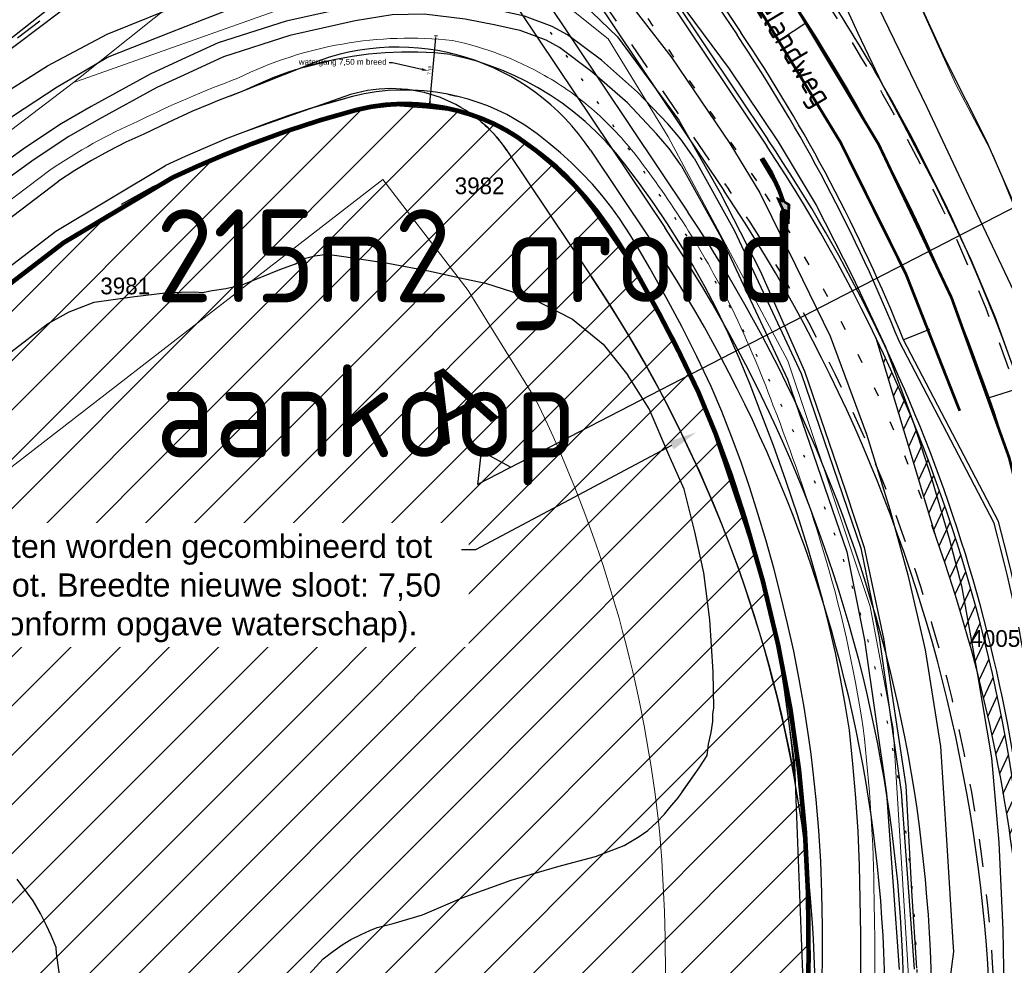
# Model space of a CAD drawing. Header units: metres. Extents: x 233874 to 239264, y 443832 to 448222.
# Tile 172 of 198: x 237658 to 237764, y 446617 to 446718. Entities that reach past the tile are written whole.
import ezdxf
from ezdxf import colors
from ezdxf.entities.mleader import LeaderData, LeaderLine
from ezdxf.enums import TextEntityAlignment as Align
from ezdxf.math import Vec2, Vec3

# ---------------------------------------------------------------- set-up
doc = ezdxf.new("R2010")
doc.units = ezdxf.units.M
doc.header["$MEASUREMENT"] = 0
for name, pattern in [('LIJN1-1', [2, 1, -1]), ('LIJN1-3', [4, 1, -3]), ('LIJNFPAD', [3, 0.3, -2.7])]:
    doc.linetypes.add(name, pattern=pattern)
doc.layers.add('G01 kadestrale perceelsgrens', color=73, linetype='Continuous', lineweight=0)
doc.layers.add('Z01 perceelnummer', color=73, linetype='Continuous', lineweight=13)
for name, color, linetype in [('Goud-dwp', 7, 'Continuous'), ('Goud-kadastrale grenzen', 13, 'Continuous'), ('Goud-markering', 7, 'Continuous'), ('Goud-ontwerp', 2, 'Continuous'), ('Goud-ontwerp-water', 131, 'Continuous'), ('Goud-opm', 162, 'Continuous'), ('Goud-opstellengtesdef', 30, 'Continuous'), ('INSTEEKSLOOT', 153, 'Continuous'), ('KANTVERH', 253, 'Continuous'), ('KANTWATER', 153, 'Continuous'), ('OVERIGEAFSCH', 253, 'Continuous'), ('STRAATNAAM', 253, 'Continuous')]:
    doc.layers.add(name, color=color, linetype=linetype)
doc.layers.add('Goud-eigendom bedrijf', color=7, linetype='Continuous', true_color=0xffd6ad)
doc.layers.add('Goud-hulp', color=210, linetype='Continuous', plot=False)
doc.styles.add('arial', font='arial.ttf')
doc.styles.get("Standard").update_dxf_attribs({"font": 'iso.shx'})
doc.styles.add('Styledgn001', font='dgn001.shx')
doc.dimstyles.new('D200', dxfattribs={"dimtxt": 0.36, "dimasz": 0.2, "dimexe": 0, "dimexo": 0, "dimgap": 0.18, "dimtad": 1, "dimtoh": 1, "dimzin": 0, "dimdsep": 46, "dimtxsty": 'Standard', "dimblk1": 'DIMBLK', "dimblk2": 'DIMBLK', "dimsah": 1, "dimcen": 0.09, "dimse1": 1, "dimse2": 1, "dimclrd": 1, "dimclre": 1, "dimclrt": 7, "dimadec": 0, "dimazin": 0, "dimtfac": 1, "dimtix": 1, "dimtmove": 2, "dimatfit": 3, "dimldrblk": 'DIMBLK', "dimfxl": 1, "dimtolj": 1, "dimtzin": 0, "dimarcsym": 0})

# ---------------------------------------------------------------- blocks, each defined once
blk = doc.blocks.new('pl75-08')
blk.add_lwpolyline([(7.497521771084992, -0.7464110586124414), (4.385902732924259, -0.4179279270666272), (4.848135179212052, -0.1425724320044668, 0.06579608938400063), (1.445647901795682, 0.1661257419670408), (0, 0.14), (0, 0.5401700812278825), (1.861867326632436, 0.5412616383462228, -0.04268914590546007), (5.174176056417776, 0.0956595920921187), (5.71819334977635, 0.3805580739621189)], format="xyb", close=True)
at = {"const_width": 0.20026}
blk.add_lwpolyline([(7.082193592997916, -0.6018798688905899), (4.695676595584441, -0.3499433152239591), (5.112088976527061, -0.1018831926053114, 0.07052578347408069), (1.442696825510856, 0.2662187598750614), (0.10013, 0.2419558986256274), (0.10013, 0.4400987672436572), (1.859469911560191, 0.4411302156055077, -0.04312750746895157), (5.188128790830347, -0.01006310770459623), (5.713444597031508, 0.2650415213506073)], format="xyb", close=True, dxfattribs=at)
for points in [[(6.713122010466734, -0.4047981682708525), (6.654675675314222, -0.5451098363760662), (5.742912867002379, 0.2149117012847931), (4.790237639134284, -0.2937180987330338)], [(5.217245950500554, 0.1179145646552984), (5.217245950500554, 0.05981677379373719), (5.176911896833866, 0.09532097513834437)], [(5.146258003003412, -0.02732995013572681), (5.215632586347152, -0.1951680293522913), (5.078496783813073, -0.04185439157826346), (5.047842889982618, -0.2064648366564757)], [(7.497521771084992, -0.7464110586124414), (7.136586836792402, -0.5178065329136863), (7.024257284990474, -0.6964501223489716)]]:
    blk.add_solid(points)
blk = doc.blocks.new('A$C1532452F')
at = {"layer": 'Goud-eigendom bedrijf', "linetype": 'Continuous'}
h = blk.add_hatch(dxfattribs=at)
h.set_pattern_fill('ANSI31', color=256, scale=30)
h.set_pattern_definition([(45, (0, 0), (-2.651650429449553, 2.651650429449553), [])])
h.paths.add_polyline_path([(237716.228, 446538.907), (237725.098, 446587.991, 0.07005072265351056), (237726.9979999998, 446632.131000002, 0.08618627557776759), (237713.769, 446677.584), (237706.53, 446689.253), (237697.334, 446701.204), (237643.739, 446659.758), (237592.828, 446620.445), (237567.89, 446605.219), (237546.894, 446588.962), (237503.169, 446554.943), (237471.671, 446409.243), (237480.682, 446407.331), (237483.56, 446406.72), (237587.23, 446384.59), (237676.949, 446365.49), (237680.371, 446378.489), (237680.967, 446380.87), (237689.44, 446414.74), (237704.584, 446481.23)])
edge = h.paths.add_edge_path()
edge.add_line((237567.89, 446605.219), (237592.828, 446620.445))
edge.add_line((237592.828, 446620.445), (237643.739, 446659.758))
edge.add_line((237643.739, 446659.758), (237697.334, 446701.204))
edge.add_line((237697.334, 446701.204), (237706.53, 446689.253))
edge.add_line((237706.53, 446689.253), (237713.769, 446677.584))
edge.add_arc((237589.5176183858, 446616.7692605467), 138.3359619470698, 6.375651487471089, 26.079400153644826, ccw=False)
edge.add_arc((237569.2922993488, 446616.8085267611), 158.448307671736, -10.478897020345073, 5.549362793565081, ccw=False)
edge.add_line((237725.098, 446587.991), (237716.228, 446538.907))
edge.add_line((237716.228, 446538.907), (237704.584, 446481.23))
edge.add_line((237704.584, 446481.23), (237689.44, 446414.74))
edge.add_line((237689.44, 446414.74), (237680.967, 446380.87))
edge.add_line((237680.967, 446380.87), (237682.746, 446380.387))
edge.add_line((237682.746, 446380.387), (237690.838, 446378.136))
edge.add_line((237690.838, 446378.136), (237696.494, 446376.582))
edge.add_line((237696.494, 446376.582), (237709.498, 446438.712))
edge.add_line((237709.498, 446438.712), (237728.236, 446529.319))
edge.add_line((237728.236, 446529.319), (237738.0100000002, 446576.1390000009))
edge.add_ellipse((237560.443592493, 446619.2468670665), major_axis=(177.5664075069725, -43.10786706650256), ratio=1, start_angle=0, end_angle=8.530384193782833)
edge.add_ellipse((237559.2133227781, 446619.2330097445), major_axis=(183.2266772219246, -16.27800974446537), ratio=1, start_angle=0, end_angle=6.698329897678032)
edge.add_ellipse((237595.2032713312, 446620.3258661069), major_axis=(147.8847286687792, 4.112133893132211), ratio=1, start_angle=0, end_angle=7.701400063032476)
edge.add_ellipse((237587.0654739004, 446618.2003067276), major_axis=(154.1375260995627, 26.01869327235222), ratio=1, start_angle=0, end_angle=7.766537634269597)
edge.add_ellipse((237618.6458879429, 446629.1515842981), major_axis=(117.6271120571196, 35.65841570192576), ratio=1, start_angle=0, end_angle=6.728422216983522)
edge.add_ellipse((237580.1989992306, 446608.0213652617), major_axis=(151.0860007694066, 70.3246347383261), ratio=1, start_angle=0, end_angle=4.862628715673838)
edge.add_ellipse((237670.0302629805, 446660.8675538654), major_axis=(54.74973701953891, 30.0324461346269), ratio=1, start_angle=0, end_angle=5.658579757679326)
edge.add_ellipse((237692.7360493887, 446676.3836281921), major_axis=(28.81595061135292, 19.76837180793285), ratio=1, start_angle=0, end_angle=9.890975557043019)
edge.add_ellipse((237691.1235147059, 446675.0245196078), major_axis=(26.60448529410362, 25.78348039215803), ratio=1, start_angle=0, end_angle=12.03342125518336)
edge.add_ellipse((237700.7104736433, 446689.0641358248), major_axis=(11.05752635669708, 16.72386417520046), ratio=1, start_angle=0, end_angle=11.91792017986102)
edge.add_ellipse((237699.5629790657, 446686.2356557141), major_axis=(8.513020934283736, 21.47534428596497), ratio=1, start_angle=0, end_angle=10.45166127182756)
edge.add_ellipse((237699.6313457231, 446686.3535223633), major_axis=(4.407654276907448, 22.5454776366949), ratio=1, start_angle=0, end_angle=12.10530230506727)
edge.add_ellipse((237699.5939150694, 446688.8001828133), major_axis=(-0.3809150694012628, 20.52181718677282), ratio=1, start_angle=0, end_angle=13.45617027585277)
edge.add_ellipse((237721.8465702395, 446605.114430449), major_axis=(-27.39857023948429, 103.555569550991), ratio=1, start_angle=0, end_angle=6.393413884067)
edge.add_ellipse((237727.1564986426, 446589.8461012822), major_axis=(-44.06949864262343, 115.128898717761), ratio=1, start_angle=0, end_angle=4.234157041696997)
edge.add_line((237674.7069999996, 446701.4069999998), (237662.978, 446694.399))
edge.add_line((237662.978, 446694.399), (237623.044, 446663.773))
edge.add_line((237623.044, 446663.773), (237583.264, 446633.066))
edge.add_line((237583.264, 446633.066), (237541.902, 446601.052))
edge.add_line((237541.902, 446601.052), (237510.035, 446576.49))
edge.add_line((237510.035, 446576.49), (237417.107, 446504.948))
edge.add_line((237417.107, 446504.948), (237409.37, 446499.068))
edge.add_line((237409.37, 446499.068), (237412.968, 446485.056))
edge.add_line((237412.968, 446485.056), (237413.031, 446484.813))
edge.add_line((237413.031, 446484.813), (237503.169, 446554.943))
edge.add_line((237503.169, 446554.943), (237546.894, 446588.962))
edge.add_line((237546.894, 446588.962), (237567.89, 446605.219))
h.paths.add_polyline_path([(237649.9584285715, 446491.197), (237657.1155714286, 446491.197), (237657.1155714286, 446493.897), (237649.9584285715, 446493.897)], flags=24)
h.paths.add_polyline_path([(237704.1265714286, 446699.169), (237711.3694285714, 446699.169), (237711.3694285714, 446701.869), (237704.1265714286, 446701.869)], flags=24)
h.paths.add_polyline_path([(237666.3682857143, 446688.398), (237672.8397142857, 446688.398), (237672.8397142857, 446691.098), (237666.3682857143, 446691.098)], flags=24)
at = {"layer": 'G01 kadestrale perceelsgrens', "flags": 128}
for points in [[(237840.036, 446850.988), (237776.704, 446801.474), (237664.042, 446711.618)], [(237746.235, 446747.182), (237748.038, 446738.875), (237750.855, 446729.418), (237754.347, 446721.754), (237758.983, 446711.401), (237763, 446703.83), (237771.318, 446683.498), (237776.845, 446666.653), (237781.635, 446646.565), (237781.611, 446635.704), (237781.625, 446614.687)], [(237664.042, 446711.618), (237665.092, 446711.991), (237702.636, 446725.312)], [(237713.237, 446722.371), (237714.486, 446722.025), (237721.594, 446716.333), (237728.038, 446705.773)], [(237409.247, 446515.964), (237597.61, 446660.233), (237637.024, 446691.07), (237664.042, 446711.618)], [(237728.038, 446705.773), (237740.925, 446681.679), (237749.762, 446655.288), (237752.254, 446642.153), (237754.075, 446612.631), (237749.503, 446572.304), (237741.175, 446527.241), (237726.376, 446454.816), (237715.168, 446404.425), (237707.598, 446373.531)], [(237301.562, 446426.287), (237323.452, 446442.61), (237493.769, 446574.048), (237578.126, 446639.122), (237608.703, 446662.274), (237661.512, 446702.196)], [(237409.37, 446499.068), (237417.107, 446504.948), (237510.035, 446576.49), (237541.902, 446601.052), (237583.264, 446633.066), (237623.044, 446663.773), (237662.978, 446694.399), (237674.707, 446701.407)], [(237503.169, 446554.943), (237546.894, 446588.962), (237567.89, 446605.219), (237592.828, 446620.445), (237643.739, 446659.758), (237697.334, 446701.204), (237706.53, 446689.253), (237713.769, 446677.584)]]:
    blk.add_lwpolyline(points, dxfattribs=at)
for points in [[(237681.724, 446712.089, -0.1432128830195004), (237704.821, 446716.143)], [(237704.821, 446716.143, -0.07751328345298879), (237714.738, 446712.3920000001)], [(237670.999, 446707.469, -0.02593004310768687), (237681.724, 446712.089)], [(237714.738, 446712.3920000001, -0.05041051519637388), (237720.093, 446708.5620000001)], [(237720.093, 446708.562, -0.04826982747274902), (237724.581, 446703.768)], [(237661.512, 446702.196, -0.04735722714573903), (237670.999, 446707.469)], [(237724.581, 446703.768, -0.04676451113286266), (237734.538, 446688.046)], [(237734.538, 446688.046, -0.02643928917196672), (237739.353, 446676.851)], [(237713.769, 446677.584, -0.08618627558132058), (237726.998, 446632.131)], [(237739.353, 446676.8510000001, -0.01982198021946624), (237744.617, 446661.654)], [(237744.617, 446661.654, -0.03775765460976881), (237749.021, 446642.18)], [(237749.021, 446642.1800000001, -0.02733220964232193), (237750.2, 446623.8050000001)], [(237726.998, 446632.131, -0.07005072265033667), (237725.098, 446587.991)], [(237750.2, 446623.8050000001, -0.01911365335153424), (237750.046, 446608.55)]]:
    blk.add_lwpolyline(points, format="xyb", dxfattribs=at)
at = {"layer": 'G01 kadestrale perceelsgrens'}
for centre, major_axis, end_param in [((237699.5939150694, 446688.8001828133), (-0.3809150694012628, 20.52181718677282), 0.2348544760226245), ((237699.6313457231, 446686.3535223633), (4.407654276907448, 22.5454776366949), 0.2112773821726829), ((237699.5629790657, 446686.2356557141), (8.513020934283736, 21.47534428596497), 0.182415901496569), ((237721.8465702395, 446605.114430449), (-27.39857023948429, 103.555569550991), 0.1115861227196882), ((237700.7104736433, 446689.0641358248), (11.05752635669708, 16.72386417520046), 0.2080069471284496), ((237691.1235147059, 446675.0245196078), (26.60448529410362, 25.78348039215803), 0.2100228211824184), ((237727.1564986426, 446589.8461012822), (-44.06949864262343, 115.128898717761), 0.07389998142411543), ((237692.7360493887, 446676.3836281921), (28.81595061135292, 19.76837180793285), 0.1726300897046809), ((237670.0302629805, 446660.8675538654), (54.74973701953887, 30.03244613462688), 0.09876084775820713), ((237580.1989992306, 446608.0213652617), (151.0860007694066, 70.3246347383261), 0.08486888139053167), ((237618.6458879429, 446629.1515842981), (117.6271120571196, 35.65841570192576), 0.1174331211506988), ((237587.0654739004, 446618.2003067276), (154.1375260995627, 26.01869327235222), 0.1355516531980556), ((237595.2032713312, 446620.3258661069), (147.8847286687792, 4.11213389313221), 0.1344147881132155), ((237559.2133227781, 446619.2330097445), (183.2266772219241, -16.27800974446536), 0.1169079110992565)]:
    blk.add_ellipse(centre, major_axis=major_axis, ratio=1, start_param=0, end_param=end_param, dxfattribs=at)
at = {"layer": 'Z01 perceelnummer', "linetype": 'Continuous', "lineweight": 13, "style": 'Styledgn001'}
for s, p in [('3982', (237707.748, 446700.519)), ('3981', (237669.604, 446689.748)), ('4005', (237763.248, 446651.829))]:
    blk.add_text(s, height=1.8, dxfattribs=at).set_placement(p, align=Align.MIDDLE_CENTER)
blk = doc.blocks.new('A$C134E523E')
at = {"layer": 'G01 kadestrale perceelsgrens', "color": 20, "const_width": 0.5, "flags": 128}
blk.add_lwpolyline([(237409.37, 446499.068), (237417.107, 446504.948), (237510.035, 446576.49), (237541.902, 446601.052), (237583.264, 446633.066), (237623.044, 446663.773), (237662.978, 446694.399), (237674.707, 446701.407, -0.01847709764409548), (237683.087, 446704.975, -0.02790376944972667), (237694.448, 446708.67, -0.0587811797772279), (237699.213, 446709.3220000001, -0.0528685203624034), (237704.039, 446708.899, -0.04563561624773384), (237708.076, 446707.711, -0.05204866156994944), (237711.768, 446705.788, -0.05255400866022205), (237717.728, 446700.808, -0.04318433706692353), (237721.552, 446696.152, -0.02469523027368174), (237724.78, 446690.9, -0.02122040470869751), (237731.285, 446678.346, -0.02936671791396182), (237736.273, 446664.81, -0.03390089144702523), (237741.203, 446644.219, -0.03361635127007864), (237743.088, 446624.438, -0.02923530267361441), (237742.44, 446602.955, -0.03723802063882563), (237738.01, 446576.139)], format="xyb", dxfattribs=at)
at = {"layer": 'G01 kadestrale perceelsgrens', "color": 20}
for centre, major_axis, end_param in [((237699.5939150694, 446688.8001828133), (-0.3809150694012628, 20.52181718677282), 0.2348544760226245), ((237699.6313457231, 446686.3535223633), (4.407654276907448, 22.5454776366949), 0.2112773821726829), ((237699.5629790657, 446686.2356557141), (8.513020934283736, 21.47534428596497), 0.182415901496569), ((237721.8465702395, 446605.114430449), (-27.39857023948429, 103.555569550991), 0.1115861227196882), ((237700.7104736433, 446689.0641358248), (11.05752635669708, 16.72386417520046), 0.2080069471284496), ((237691.1235147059, 446675.0245196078), (26.60448529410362, 25.78348039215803), 0.2100228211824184), ((237727.1564986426, 446589.8461012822), (-44.06949864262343, 115.128898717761), 0.07389998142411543), ((237692.7360493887, 446676.3836281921), (28.81595061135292, 19.76837180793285), 0.1726300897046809), ((237670.0302629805, 446660.8675538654), (54.74973701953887, 30.03244613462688), 0.09876084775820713), ((237580.1989992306, 446608.0213652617), (151.0860007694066, 70.3246347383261), 0.08486888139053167), ((237618.6458879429, 446629.1515842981), (117.6271120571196, 35.65841570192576), 0.1174331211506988), ((237587.0654739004, 446618.2003067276), (154.1375260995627, 26.01869327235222), 0.1355516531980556), ((237595.2032713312, 446620.3258661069), (147.8847286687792, 4.11213389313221), 0.1344147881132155), ((237559.2133227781, 446619.2330097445), (183.2266772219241, -16.27800974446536), 0.1169079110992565)]:
    blk.add_ellipse(centre, major_axis=major_axis, ratio=1, start_param=0, end_param=end_param, dxfattribs=at)
blk = doc.blocks.new('DIMBLK')
at = {"color": 1}
blk.add_line((5.68e-14, -0.8333332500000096), (-5.68e-14, 0.8333332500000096), dxfattribs=at)
blk.add_solid([(0, 0), (-1.999999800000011, 0.4999999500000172), (-1.999999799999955, -0.4999999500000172)], dxfattribs=at)
blk = doc.blocks.new('*D59')
at = {"layer": 'Defpoints', "color": 0, "linetype": 'Continuous', "transparency": 16777216}
for p in [(237702.2923156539, 446716.7093989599), (237703.0428807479, 446716.6436050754), (237701.6373840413, 446709.2380540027)]:
    blk.add_point(p, dxfattribs=at)
at = {"layer": 'Goud-hulp', "color": 1, "linetype": 'Continuous', "lineweight": -2, "transparency": 16777216}
blk.add_line((237702.405413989, 446709.3714961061), (237703.0254158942, 446716.4443690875), dxfattribs=at)
at = {"layer": 'Goud-hulp', "color": 1, "linetype": 'Continuous', "lineweight": -2, "transparency": 16777216, "xscale": 0.2, "yscale": 0.2, "zscale": 0.2}
for p, rotation in [((237703.0428807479, 446716.6436050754), 84.99030722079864), ((237702.3879491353, 446709.1722601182), 264.9903072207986)]:
    blk.add_blockref('DIMBLK', p, dxfattribs=dict(at, rotation=rotation))
at = {"layer": 'Goud-hulp', "color": 7, "linetype": 'Continuous', "transparency": 16777216, "insert": (237702.351887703, 446712.939799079), "char_height": 0.36, "attachment_point": 5, "rotation": 84.99030722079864}
blk.add_mtext('\\A1;7.50', dxfattribs=at)

msp = doc.modelspace()

# ---------------------------------------------------------------- hatches: boundary and pattern name
at = {"layer": 'Goud-markering', "linetype": 'Continuous'}
h = msp.add_hatch(dxfattribs=at)
h.set_pattern_fill('ANSI31', color=256, scale=10, angle=20)
h.set_pattern_definition([(65, (71.01879644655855, 7.29973214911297), (-1.132884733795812, 0.5282728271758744), [])])
edge = h.paths.add_edge_path()
edge.add_line((237756.892338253, 446662.6760688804), (237750.4104423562, 446684.1190884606))
edge.add_arc((237597.5615790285, 446610.8410216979), 169.5064898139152, -5.8247528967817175, 25.61376685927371, ccw=False)
edge.add_arc((237596.6386995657, 446605.9418526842), 169.9999999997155, 355.8497132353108, 379.4953699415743)

# ---------------------------------------------------------------- linework, layer by layer
at = {"layer": 'Goud-dwp', "linetype": 'Continuous'}
msp.add_line((237778.1725857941, 446704.8685569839), (237707.529762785, 446668.4089561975), dxfattribs=at)
msp.add_lwpolyline([(237711.0842702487, 446670.243479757), (237707.9311238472, 446671.9920985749), (237707.529762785, 446668.4089561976)], dxfattribs=at)
at = {"layer": 'Goud-hulp', "linetype": 'Continuous'}
for p, q in [((237703.2432287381, 446714.7780697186), (237702.89, 446714.81)), ((237688.85, 446713.27), (237691.425, 446713.92)), ((237693.2089510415, 446709.8724022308), (237689.41, 446708.78))]:
    msp.add_line(p, q, dxfattribs=at)
msp.add_lwpolyline([(237723.5403484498, 446747.2255008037), (237731.8917728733, 446734.7654161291), (237741.2682476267, 446720.6412783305, -0.06946351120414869), (237764.1418182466, 446672.9677253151, -0.08849410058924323)], format="xyb", dxfattribs=at)
msp.add_arc((237585.9735070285, 446616.5543219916), 190.4506644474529, 351.4106051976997, 29.87860995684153, dxfattribs=at)
at = {"layer": 'Goud-markering', "linetype": 'Continuous'}
for p, q in [((237711.1268634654, 446753.9367001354), (237735.868877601, 446717.0223277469)), ((237711.3564615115, 446745.5116929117), (237738.6496647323, 446704.7910198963)), ((237756.892338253, 446662.6760688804), (237750.4104423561, 446684.1190884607)), ((237763.5844583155, 446664.4312155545), (237753.3715805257, 446683.9362727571))]:
    msp.add_line(p, q, dxfattribs=at)
at = {"layer": 'Goud-markering', "linetype": 'LIJN1-3'}
msp.add_line((237703.5752938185, 446751.7326686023), (237737.8529925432, 446700.5913294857), dxfattribs=at)
at = {"layer": 'Goud-markering', "linetype": 'LIJN1-1', "ltscale": 3}
for p, q in [((237600.5092465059, 446673.1271175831), (237688.5335424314, 446739.4165883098)), ((237710.7333640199, 446735.6647316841), (237734.5619083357, 446700.1132299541))]:
    msp.add_line(p, q, dxfattribs=at)
at = {"layer": 'Goud-markering', "linetype": 'LIJNFPAD'}
msp.add_lwpolyline([(237728.9151698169, 446696.8633460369), (237713.3669561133, 446720.0608330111, 0.1843894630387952), (237700.8464463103, 446728.9170195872, -0.1702100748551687), (237691.7632973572, 446734.9742197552)], format="xyb", dxfattribs=at)
at = {"layer": 'Goud-markering', "linetype": 'LIJN1-3', "const_width": 0.3, "flags": 128}
for points in [[(237733.4997573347, 446732.2316420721), (237741.2682476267, 446720.6412783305, -0.1981010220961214), (237769.4962277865, 446580.9177971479)], [(237730.592404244, 446730.2829763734), (237738.3608945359, 446718.6926126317, -0.06474819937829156), (237759.4153071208, 446676.3212716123)]]:
    msp.add_lwpolyline(points, format="xyb", dxfattribs=at)
at = {"layer": 'Goud-markering', "linetype": 'LIJN1-1', "ltscale": 3}
for centre, radius, start, end in [((237585.9735070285, 446616.5543219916), 189.9506644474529, 349.0110344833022, 33.83213727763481), ((237593.347615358, 446605.4637531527), 170, 349.172064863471, 33.83213727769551)]:
    msp.add_arc(centre, radius, start, end, dxfattribs=at)
at = {"layer": 'Goud-markering', "linetype": 'Continuous'}
for centre, radius, start, end in [((237585.9735070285, 446616.5543219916), 180.4506644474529, 21.92603004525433, 33.83213727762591), ((237597.561579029, 446610.841021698), 169.5064898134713, 354.1752471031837, 33.65948891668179), ((237585.9735070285, 446616.5543219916), 183.9506644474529, 349.0110344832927, 15.08610104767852), ((237596.6386995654, 446605.9418526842), 170, 349.2587432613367, 19.49536994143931)]:
    msp.add_arc(centre, radius, start, end, dxfattribs=at)
at = {"layer": 'Goud-markering', "linetype": 'LIJN1-3'}
msp.add_arc((237596.6386995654, 446605.9418526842), 170, 19.64148553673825, 33.83213727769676, dxfattribs=at)
at = {"layer": 'Goud-ontwerp', "linetype": 'Continuous'}
for p, q in [((237710.7115273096, 446753.6583193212), (237735.4535414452, 446716.7439469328)), ((237711.7717976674, 446745.7900737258), (237738.7824434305, 446705.490968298)), ((237601.7174555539, 446673.4110718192), (237688.8343295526, 446739.0171798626)), ((237710.3180278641, 446735.38635087), (237734.0322293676, 446700.0054453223)), ((237714.6129645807, 446720.8959754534), (237730.1611782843, 446697.6984884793)), ((237712.1209476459, 446719.2256905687), (237727.6691613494, 446696.0282035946)), ((237763.1159831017, 446664.2480267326), (237752.9170511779, 446683.726449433))]:
    msp.add_line(p, q, dxfattribs=at)
for centre, radius, start, end in [((237585.9735070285, 446616.5543219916), 190.4506644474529, 29.87860995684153, 33.83126470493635), ((237585.9735070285, 446616.5543219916), 179.9506644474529, 21.91809538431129, 33.83213727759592), ((237597.5681504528, 446610.8414914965), 170, 2.397317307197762, 33.83213727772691), ((237592.8179363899, 446605.3559685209), 170, 349.172064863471, 33.83213727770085), ((237585.9735070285, 446616.5543219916), 183.4506644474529, 0.4521849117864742, 15.06894042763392)]:
    msp.add_arc(centre, radius, start, end, dxfattribs=at)
at = {"layer": 'Goud-ontwerp-water', "linetype": 'Continuous'}
for p, q in [((237689.6396985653, 446713.6529597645), (237680.895, 446710.16)), ((237693.2474149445, 446710.1261673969), (237682.54, 446706.37)), ((237704.33, 446710.37), (237705.2304841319, 446710.1717282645)), ((237710.6728497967, 446704.3232533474), (237719.7777743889, 446690.7389681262)), ((237719.6800124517, 446704.355582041), (237726.0078167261, 446694.9146803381))]:
    msp.add_line(p, q, dxfattribs=at)
for centre, radius, end in [((237698.9132046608, 446690.4365413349), 25, 111.773616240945), ((237698.2127651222, 446695.9718289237), 15, 109.3309001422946)]:
    msp.add_arc(centre, radius, 33.83213727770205, end, dxfattribs=at)
at = {"layer": 'Goud-opstellengtesdef', "linetype": 'Continuous'}
for p, q in [((237742.944077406, 446718.0963870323), (237740.0363307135, 446716.1474575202)), ((237756.1545806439, 446685.0565005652), (237753.3715805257, 446683.9362727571)), ((237762.6325192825, 446677.734486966), (237766.0307928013, 446678.8104817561))]:
    msp.add_line(p, q, dxfattribs=at)
at = {"layer": 'INSTEEKSLOOT'}
for points in [[(237772.41, 446668.57), (237769.23, 446678.52), (237765.93, 446687.76), (237761.28, 446697.51), (237755.92, 446708.93), (237750.06, 446721.03), (237747.26, 446728.47), (237744.21, 446737.72), (237742.2, 446745.68), (237741.59, 446750.72), (237742.07, 446756.72), (237743.92, 446764.47), (237745.82, 446769.33), (237748.28, 446774.15), (237753.57, 446780.4), (237761.67, 446789.38), (237767.45, 446795.15), (237774.93, 446801.75), (237788.15, 446812.27)], [(237749.5, 446769.69), (237747.52, 446766.65), (237746.23, 446762.05), (237745.67, 446757.25), (237745.58, 446753.24), (237746.05, 446748.45), (237746.59, 446744.94), (237748.31, 446738.73), (237749.69, 446733.08), (237751.73, 446727.15), (237754.63, 446721.19), (237757.82, 446714.2), (237762.31, 446705.32), (237766.67, 446695.35)], [(237674.3442301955, 446716.9693899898), (237677.99, 446718.41), (237692.7767881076, 446724.1501826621)], [(237651.87, 446706.96), (237657.33, 446710.94), (237661.25, 446713.43), (237667.68, 446716.81), (237676.75, 446720.5), (237682.669360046, 446722.7509145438)], [(237488.55, 446578.44), (237528.2, 446609.18), (237564.95, 446636.51), (237581.35, 446649.45), (237597.83, 446661.96), (237615.03, 446675.38), (237631.9, 446688.25), (237644.71, 446698.01), (237649.46, 446701.7), (237653.85, 446705.13), (237657.58, 446708.08), (237662.27, 446711.16), (237665.41, 446712.98), (237667.69, 446714.34), (237674.3442301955, 446716.9693899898)], [(237704.66, 446714.65), (237702.89, 446714.81), (237701.11, 446714.89), (237699.34, 446714.89), (237697.57, 446714.81), (237695.8, 446714.66), (237694.04, 446714.42), (237692.29, 446714.11), (237690.56, 446713.73), (237688.85, 446713.27), (237687.16, 446712.73), (237685.49, 446712.12), (237683.85, 446711.43), (237682.25, 446710.68)], [(237713.99, 446711.09), (237712.73, 446711.77), (237711.45, 446712.4), (237710.13, 446712.96), (237708.79, 446713.47), (237707.43, 446713.91), (237706.05, 446714.29), (237704.65, 446714.61)], [(237719.1, 446707.44), (237717.9, 446708.45), (237716.64, 446709.39), (237715.34, 446710.27), (237713.99, 446711.09)], [(237682.25, 446710.68), (237679.54, 446709.64), (237678.7839537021, 446709.3268614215)], [(237694.07, 446710.12), (237691.73, 446709.48), (237689.41, 446708.78), (237687.1, 446708.03), (237684.82, 446707.23), (237682.54, 446706.37)], [(237699.19, 446710.82), (237697.89, 446710.76), (237696.61, 446710.62), (237695.33, 446710.41), (237694.07, 446710.12)], [(237704.33, 446710.37), (237703.05, 446710.59), (237701.77, 446710.73), (237700.48, 446710.81), (237699.19, 446710.82)], [(237678.7839537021, 446709.3268614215), (237676.86, 446708.53), (237674.22, 446707.34), (237671.6, 446706.09)], [(237671.6, 446706.09), (237669.69, 446705.22), (237667.81, 446704.26), (237665.98, 446703.24), (237664.17, 446702.16), (237662.42, 446701)], [(237682.54, 446706.37), (237680.37, 446705.52)], [(237680.4823621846, 446705.5666018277), (237678.2, 446704.62), (237676.06, 446703.68), (237673.94, 446702.7)], [(237299.35, 446415.82), (237379.96, 446478.6), (237416.16, 446506.11), (237509.38, 446577.88), (237541.13, 446602.35), (237582.46, 446634.34), (237622.11, 446664.95), (237662.14, 446695.64), (237673.94, 446702.7)], [(237302.46, 446425.09), (237324.37, 446441.43), (237381.04, 446485.16), (237494.68, 446572.86), (237579.07, 446637.95), (237609.41, 446660.93), (237654.27, 446694.84), (237662.42, 446701)], [(237743.4202219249, 446639.3724725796), (237743.19, 446641.15), (237742.68, 446644.46)], [(237744.59, 446624.48), (237744.46, 446627.83), (237744.25, 446631.17), (237743.97, 446634.5), (237743.62, 446637.83), (237743.4202219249, 446639.3724725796)], [(237743.93, 446602.82), (237744.22, 446606.42), (237744.43, 446610.03), (237744.58, 446613.64), (237744.65, 446617.25), (237744.65, 446620.87), (237744.59, 446624.48)]]:
    msp.add_lwpolyline(points, dxfattribs=at)
at = {"layer": 'INSTEEKSLOOT', "color": 13}
for points in [[(237711.915, 446728.725), (237713.64, 446728.21), (237715.72, 446727.26), (237719.81, 446724.4), (237721.47, 446723.05), (237723.98, 446720.03), (237728.42, 446714.28), (237734.69, 446705.08), (237737.89, 446699.75), (237741.76, 446691.97), (237745.49, 446684.33), (237749.4, 446673.8), (237751.88, 446665.71), (237753.82, 446658.66), (237755.69, 446650.62), (237757.34, 446640.21), (237757.98, 446630.19), (237758.67, 446619.15), (237758.75, 446618.16), (237757.86, 446611.27)], [(237710.44, 446725.36), (237714.59, 446723.5), (237718, 446721), (237722.57, 446716.55), (237729.17, 446707.59), (237733.63, 446699.78), (237737.94, 446691.37), (237742.72, 446680.6), (237747.14, 446667.72), (237749.14, 446661.61), (237751.21, 446651.82), (237753.6, 446636), (237754.21, 446624.69), (237754.77, 446616.37)], [(237708.63, 446709.11), (237707.58, 446709.49), (237706.51, 446709.84), (237705.42, 446710.13), (237704.33, 446710.37)], [(237712.6, 446707.03), (237711.65, 446707.63), (237710.67, 446708.17), (237709.66, 446708.66), (237708.63, 446709.11)], [(237718.8, 446701.86), (237717.65, 446702.99), (237716.45, 446704.08), (237715.21, 446705.12), (237713.93, 446706.1), (237712.6, 446707.03)], [(237723.39, 446702.85), (237722.4, 446704.07), (237721.36, 446705.25), (237720.26, 446706.37), (237719.1, 446707.44)], [(237733.2, 446687.36), (237731.98, 446689.68), (237730.7, 446691.97), (237729.35, 446694.22), (237727.95, 446696.44), (237726.49, 446698.62), (237724.97, 446700.76), (237723.39, 446702.85)], [(237722.79, 446697), (237721.87, 446698.28), (237720.9, 446699.51), (237719.88, 446700.71), (237718.8, 446701.86)], [(237726.08, 446691.65), (237725.04, 446693.47), (237723.95, 446695.25), (237722.79, 446697)], [(237732.66, 446678.95), (237731.12, 446682.17), (237729.51, 446685.37), (237727.83, 446688.52), (237726.08, 446691.65)], [(237737.95, 446676.33), (237736.87, 446679.14), (237735.72, 446681.91), (237734.5, 446684.66), (237733.2, 446687.36)], [(237737.7, 446665.26), (237736.83, 446668.04), (237735.88, 446670.8), (237734.87, 446673.54), (237733.8, 446676.26), (237732.66, 446678.95)], [(237743.18, 446661.22), (237741.98, 446665.03), (237740.71, 446668.83), (237739.37, 446672.59), (237737.95, 446676.33)], [(237742.68, 446644.46), (237742.14, 446647.47), (237741.55, 446650.47), (237740.89, 446653.46), (237740.18, 446656.43), (237739.42, 446659.39), (237738.59, 446662.33), (237737.7, 446665.26)], [(237747.54, 446641.96), (237747.09, 446644.75), (237746.59, 446647.53), (237746.03, 446650.29), (237745.4, 446653.05), (237744.72, 446655.79), (237743.98, 446658.51), (237743.18, 446661.22)], [(237748.7, 446623.79), (237748.63, 446627.43), (237748.47, 446631.07), (237748.24, 446634.71), (237747.93, 446638.34), (237747.54, 446641.96)], [(237748.55, 446608.64), (237748.7, 446612.42), (237748.77, 446616.21), (237748.77, 446620), (237748.7, 446623.79)]]:
    msp.add_lwpolyline(points, dxfattribs=at)
at = {"layer": 'KANTVERH', "color": 13}
for points in [[(237751.11, 446711.43), (237748.47, 446716.9), (237746.19, 446721.97), (237743.77, 446727.77), (237742.72, 446730.42), (237741.08, 446735.59), (237739.45, 446741.85), (237738.72, 446746.37), (237738.42, 446752.11), (237738.69, 446757.18), (237739.3, 446761.55), (237740.51, 446766.53), (237742.3, 446771.53), (237745.18, 446777.5), (237746.62, 446780.02)], [(237601.7174555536, 446673.4110718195), (237631.9, 446696.86), (237649.39, 446710.34), (237657.69, 446716.67), (237672.11, 446728.07), (237679.65, 446733.99), (237683.36, 446736.61), (237686.38, 446738.65), (237689.54, 446740.22), (237692.71, 446741.37), (237695.22, 446741.9), (237699, 446742.08), (237703.78, 446741.16), (237708.5, 446739.31), (237711.11, 446737.79), (237714.11, 446735.8), (237718.28, 446732.36), (237721.54, 446729.13)], [(237721.54, 446729.13), (237726.11, 446723.96), (237729.94, 446719.36), (237734.61, 446713.1), (237739.89, 446705.25), (237743.97, 446698.45), (237747.87, 446690.76), (237751.41, 446683.19), (237754.45, 446675.01), (237756.44, 446668.82), (237758.29, 446662.59), (237759.59, 446657.51), (237761.34, 446647.92), (237762.82, 446639), (237763.64, 446629.88), (237764.04, 446620.51), (237764.17, 446614.26), (237764.18, 446612.49)], [(237730.83, 446703.49), (237729.41, 446705.53), (237727.99, 446707.18), (237724.75, 446710.59), (237720.86, 446714.03), (237717.22, 446716.76), (237715.56, 446717.65), (237712.56, 446718.77), (237710.2884203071, 446719.2656173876)], [(237729.44, 446702.72), (237728.15, 446704.54), (237726.8, 446706.12), (237723.65, 446709.43), (237719.84, 446712.79), (237716.35, 446715.41), (237714.9, 446716.19), (237712.1, 446717.23), (237711.5754222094, 446717.3454476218)], [(237730.83, 446703.49), (237735.17, 446695.68), (237742.36, 446680.32), (237748.79, 446661.55), (237750.75, 446651.93), (237753.1, 446635.34), (237754.51, 446616.26)], [(237729.44, 446702.72), (237733.76, 446694.95), (237740.89, 446679.72), (237747.25, 446661.14), (237749.18, 446651.66), (237751.52, 446635.17), (237752.91, 446616.23)]]:
    msp.add_lwpolyline(points, dxfattribs=at)
at = {"layer": 'KANTVERH'}
for points in [[(237710.2884203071, 446719.2656173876), (237709.81, 446719.37), (237706.45, 446720.02), (237701.86, 446720.57), (237698.2, 446720.48), (237694.06, 446719.82), (237686.92, 446718.23), (237679.6, 446715.89), (237675.2348975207, 446713.8748773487)], [(237709.51, 446717.8), (237706.2, 446718.44), (237701.78, 446718.97), (237698.34, 446718.89), (237694.36, 446718.25), (237687.34, 446716.68), (237680.18, 446714.4), (237675.9038055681, 446712.4259130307)], [(237711.5754222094, 446717.3454476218), (237709.51, 446717.8)], [(237675.2348975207, 446713.8748773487), (237672.3, 446712.52), (237665.94, 446709.04), (237662.7, 446707.17), (237658.89, 446704.65), (237642.08, 446692.56), (237625.52, 446679.73), (237589.01, 446652.24), (237542.99, 446617.32), (237500.73, 446585.05), (237458.8, 446552.59), (237417.18, 446519.97), (237375.03, 446487.64), (237333.73, 446455.63), (237300.21, 446430.49), (237278.38, 446411.91), (237275.37, 446409.14), (237272.63, 446403.37)], [(237675.9038055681, 446712.4259130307), (237673.01, 446711.09), (237666.74, 446707.65), (237663.53, 446705.81), (237659.8, 446703.34), (237643.04, 446691.28), (237626.52, 446678.48), (237590.11, 446651.07), (237543.96, 446616.05), (237501.63, 446583.72), (237459.81, 446551.35), (237418.11, 446518.66), (237375.96, 446486.34), (237334.71, 446454.37), (237301.2, 446429.23), (237279.45, 446410.72), (237276.68, 446408.17), (237274.07, 446402.68)], [(237775.95, 446630.24), (237775.08, 446639.75), (237773.95, 446646.46), (237772.77, 446653.24), (237771.81, 446658.28), (237770.04, 446665.7), (237768.41, 446671.31), (237766.31, 446677.81), (237763.23, 446686.42), (237760.63, 446692.57), (237757.08, 446700), (237753.32, 446707.23), (237751.11, 446711.43)]]:
    msp.add_lwpolyline(points, dxfattribs=at)
at = {"layer": 'KANTWATER'}
for points in [[(237674.18, 446689.03), (237677.1, 446689.1), (237677.92, 446689.06), (237678.98, 446689.25), (237680.42, 446689.46), (237682.19, 446689.87), (237686.24, 446691.5), (237687.92, 446692.11), (237688.86, 446692.71), (237690.02, 446692.97), (237691.34, 446693.17), (237693.13, 446692.93), (237697.86, 446692.21), (237702.43, 446691.32), (237705.4897550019, 446690.6606588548)], [(237705.4897550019, 446690.6606588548), (237708.37, 446690.04), (237713.2, 446688.5), (237717.74, 446686.16), (237721.06, 446683.49), (237723.69, 446680.16)], [(237628.63, 446659.08), (237629.26, 446659.59), (237630.05, 446660.16), (237631.83, 446661.46), (237633.93, 446662.86), (237635.63, 446664.35), (237642.25, 446670.22), (237644.21, 446671.53), (237645.29, 446672.13), (237646.42, 446672.82), (237647.17, 446673.27), (237648.29, 446674.32), (237653.21, 446679.07), (237657.34, 446682.67), (237661.24, 446685.67), (237663.58, 446686.96), (237666.26, 446688.01), (237670.34, 446688.58), (237674.18, 446689.03)], [(237726.81, 446632.07), (237727.64, 446632.93), (237728.23, 446633.67), (237729.1, 446634.69), (237731.39, 446637.92), (237732.25, 446639.23), (237732.39, 446640.46), (237732.67, 446641.71), (237732.85, 446642.91), (237732.86, 446643.74), (237732.95, 446644.32), (237732.89, 446648.26), (237732.51, 446653.84), (237731.87, 446658.9), (237730.92, 446663.29), (237729.76, 446667.89), (237728.11, 446671.57), (237726, 446676.53), (237723.69, 446680.16)], [(237729.5556134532, 446635.3326338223), (237731.39, 446637.92), (237732.25, 446639.23), (237732.39, 446640.46), (237732.67, 446641.71), (237732.85, 446642.91), (237732.86, 446643.74), (237732.95, 446644.32), (237732.89, 446648.26), (237732.51, 446653.84), (237731.87, 446658.9), (237730.92, 446663.29), (237729.76, 446667.89), (237728.11, 446671.57), (237726, 446676.53), (237723.69, 446680.16)], [(237726.81, 446632.07), (237727.64, 446632.93), (237728.23, 446633.67), (237729.1, 446634.69)], [(237689.4, 446615.72), (237690.92, 446617.36), (237691.95, 446618.16), (237692.95, 446618.89), (237693.9, 446619.44), (237695.01, 446619.99), (237695.94, 446620.41), (237696.73, 446620.73), (237698.46, 446621.19), (237701.6, 446622.1), (237705.88, 446623.92), (237711.15, 446625.84), (237716.17, 446627.3), (237720.21, 446628.39), (237723.31, 446629.58), (237724.92, 446630.52), (237725.84, 446631.19), (237726.81, 446632.07)], [(237662.75, 446614.16), (237662.2, 446618), (237662.19, 446618.61), (237661.63, 446619.89), (237661.13, 446620.98), (237660.5, 446622.24), (237659.71, 446623.6), (237657.98, 446625.95)]]:
    msp.add_lwpolyline(points, dxfattribs=at)
at = {"layer": 'OVERIGEAFSCH'}
for points in [[(237680.9735371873, 446704.0893712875), (237682.03, 446704.51), (237686.51, 446706.34), (237691.29, 446707.88), (237694.26, 446708.64), (237698.69, 446709.15), (237702.03, 446708.92), (237705.39, 446708.53), (237708.4, 446707.45), (237710.92, 446706.2), (237712.56, 446705.35), (237714.84, 446703.55), (237716.73, 446701.91), (237718.2, 446700.1), (237719.85, 446697.97), (237722.7, 446693.89), (237724.38, 446691.43), (237726.45, 446688.03), (237728.75, 446683.96), (237730.73, 446679.84), (237733.01, 446673.61), (237736.17, 446664.22), (237738.57, 446656.85), (237740.03, 446649.93), (237741.63, 446638.29), (237742.66, 446611.23)], [(237669.21, 446698.53), (237672.61, 446700.43), (237677.71, 446702.79), (237680.9735371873, 446704.0893712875)]]:
    msp.add_lwpolyline(points, dxfattribs=at)

# ---------------------------------------------------------------- block references
at = {"layer": 'Goud-kadastrale grenzen', "linetype": 'Continuous'}
msp.add_blockref('A$C1532452F', (0, 0), dxfattribs=at)
at = {"layer": 'Goud-markering', "linetype": 'Continuous', "rotation": 300.5566788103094}
msp.add_blockref('pl75-08', (237737.8499979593, 446703.2673315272), dxfattribs=at)

# ---------------------------------------------------------------- texts
at = {"layer": 'Goud-dwp', "linetype": 'Continuous', "style": 'arial'}
msp.add_text('A', height=7.5, rotation=27.29879655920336, dxfattribs=at).set_placement((237703.6576790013, 446672.3795120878))
at = {"layer": 'STRAATNAAM'}
msp.add_text('Hamelandweg', height=2.5, rotation=300.9245, dxfattribs=at).set_placement((237734.4, 446724.5))

# ---------------------------------------------------------------- dimensions: what is measured, and where the dimension line sits
at = {"layer": 'Goud-hulp', "linetype": 'Continuous'}
dim = msp.add_aligned_dim(p1=(237701.6373840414, 446709.2380540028), p2=(237702.292315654, 446716.7093989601), distance=-0.7534432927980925, dimstyle='D200', dxfattribs=at)
dim.commit()
dim.dimension.update_dxf_attribs({"geometry": '*D59', "text_midpoint": (237702.351887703, 446712.939799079)})

# ---------------------------------------------------------------- leaders
ml = msp.add_multileader_mtext('Standard', dxfattribs=at)
ml.set_content('watergang 7,50 m breed', color=256, style='arial')
ml.set_leader_properties()
ml.build(insert=Vec2(0, 0))
ml.multileader.update_dxf_attribs({"has_text_frame": 1, "dogleg_length": 0.36, "arrow_head_size": 0.75})
ctx = ml.context
ctx.base_point, ctx.char_height, ctx.arrow_head_size, ctx.landing_gap_size, ctx.plane_origin = Vec3(237688.0959891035, 446713.7554966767), 0.625, 0.75, 0.25, Vec3(237700.0589536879, 446712.7354184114)
ctx.text_align_type = 2
notes = []
notes.append((ctx, [(0, (1, 1, 0), (237698.3552899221, 446713.7554966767), (-1, 0), 0.36, [(0, [(237702.2667181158, 446712.8816377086)], 0, [])])]))
ctx.mtext.insert, ctx.mtext.alignment, ctx.mtext.flow_direction = Vec3(237697.7452899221, 446714.159870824), 3, 5
for ctx, leaders in notes:
    for number, flags, end, landing, length, lines in leaders:
        leader = LeaderData()
        leader.index, (leader.has_last_leader_line, leader.has_dogleg_vector, leader.attachment_direction) = number, flags
        leader.last_leader_point, leader.dogleg_vector, leader.dogleg_length = Vec3(end), Vec3(landing), length
        for number, points, colour, breaks in lines:
            line = LeaderLine()
            line.index, line.vertices, line.color, line.breaks = number, Vec3.list(points), colors.encode_raw_color(colour), breaks
            leader.lines.append(line)
        ctx.leaders.append(leader)

# ---------------------------------------------------------------- next in the draw order: leaders
at = {"layer": 'Goud-opm', "linetype": 'Continuous'}
ml = msp.add_multileader_mtext('Standard', dxfattribs=at)
ml.set_content('2 sloten worden gecombineerd tot 1 sloot. Breedte nieuwe sloot: 7,50 m (conform opgave waterschap).', color=256, style='arial')
ml.set_leader_properties()
ml.build(insert=Vec2(0, 0))
ml.multileader.update_dxf_attribs({"has_text_frame": 1, "dogleg_length": 1.5, "arrow_head_size": 3})
ctx = ml.context
ctx.base_point, ctx.char_height, ctx.arrow_head_size, ctx.landing_gap_size, ctx.plane_origin = Vec3(237649.0227594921, 446661.3840021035), 2.5, 3, 1, Vec3(237773.2170456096, 446657.2071083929)
notes = []
notes.append((ctx, [(0, (1, 1, 0), (237707.3061837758, 446661.3840021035), (-1, 0), 1.5, [(0, [(237731.0518918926, 446674.0034620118)], 0, [])])]))
ctx.mtext.insert, ctx.mtext.width, ctx.mtext.defined_height, ctx.mtext.flow_direction = Vec3(237650.0227594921, 446663.0014986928), 55.30607950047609, 0.6399608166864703, 5
ctx.mtext.has_bg_fill, ctx.mtext.bg_color, ctx.mtext.bg_scale_factor, ctx.mtext.bg_transparency, ctx.mtext.use_window_bg_color = 1, -1027028792, 1.5, 0, 1
for ctx, leaders in notes:
    for number, flags, end, landing, length, lines in leaders:
        leader = LeaderData()
        leader.index, (leader.has_last_leader_line, leader.has_dogleg_vector, leader.attachment_direction) = number, flags
        leader.last_leader_point, leader.dogleg_vector, leader.dogleg_length = Vec3(end), Vec3(landing), length
        for number, points, colour, breaks in lines:
            line = LeaderLine()
            line.index, line.vertices, line.color, line.breaks = number, Vec3.list(points), colors.encode_raw_color(colour), breaks
            leader.lines.append(line)
        ctx.leaders.append(leader)

# ---------------------------------------------------------------- next in the draw order: linework, layer by layer
at = {"layer": 'Goud-hulp', "linetype": 'Continuous', "flags": 128}
msp.add_lwpolyline([(237409.37, 446499.068), (237417.107, 446504.948), (237510.035, 446576.49), (237541.902, 446601.052), (237583.264, 446633.066), (237623.044, 446663.773), (237662.978, 446694.399), (237674.707, 446701.407, -0.01847709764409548), (237683.087, 446704.975, -0.02790376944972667), (237694.448, 446708.67, -0.0587811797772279), (237699.213, 446709.3220000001, -0.0528685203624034), (237704.039, 446708.899, -0.04563561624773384), (237708.076, 446707.711, -0.05204866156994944), (237711.768, 446705.788, -0.05255400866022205), (237717.728, 446700.808, -0.04318433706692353), (237721.552, 446696.152, -0.02469523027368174), (237724.78, 446690.9, -0.02122040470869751), (237731.285, 446678.346, -0.02936671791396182), (237736.273, 446664.81, -0.03390089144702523), (237741.203, 446644.219, -0.03361635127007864), (237743.088, 446624.438, -0.02923530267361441), (237742.44, 446602.955, -0.03723802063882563), (237738.01, 446576.139)], format="xyb", dxfattribs=at)
at = {"layer": 'Goud-hulp', "linetype": 'Continuous'}
msp.add_lwpolyline([(237707.4483892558, 446707.7914417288, -0.07942378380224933), (237710.6728497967, 446704.3232533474), (237719.7777743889, 446690.7389681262, -0.1039695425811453), (237741.703303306, 446636.3641869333, 0.1162868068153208), (237724.38, 446691.43), (237721.2476191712, 446696.5885266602, 0.1691186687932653), (237707.4483892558, 446707.7914417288, -1.0019474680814)], format="xyb", dxfattribs=at)
at = {"layer": 'Goud-markering', "linetype": 'LIJNFPAD'}
msp.add_arc((237601.4069699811, 446611.4004361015), 153.5, 348.2476965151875, 33.83213727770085, dxfattribs=at)
at = {"layer": 'Goud-ontwerp', "linetype": 'Continuous'}
for radius in [155, 152]:
    msp.add_arc((237601.4069699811, 446611.4004361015), radius, 348.2476965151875, 33.83213727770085, dxfattribs=at)
at = {"layer": 'Goud-ontwerp-water', "linetype": 'Continuous'}
for radius in [150, 142.5]:
    msp.add_arc((237601.4069699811, 446611.4004361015), radius, 348.2476965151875, 33.83213727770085, dxfattribs=at)

# ---------------------------------------------------------------- next in the draw order: block references
at = {"layer": 'Goud-hulp', "linetype": 'Continuous'}
msp.add_blockref('A$C134E523E', (0, 0), dxfattribs=at)

# ---------------------------------------------------------------- next in the draw order: texts
at = {"layer": 'Goud-hulp', "linetype": 'Continuous', "insert": (237672.9139743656, 446697.9929054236), "char_height": 10, "attachment_point": 1}
msp.add_mtext_dynamic_manual_height_columns('215m2 grond aankoop', width=75.78487362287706, gutter_width=2.5, heights=[0], dxfattribs=at)

doc.saveas('drawing.dxf')
